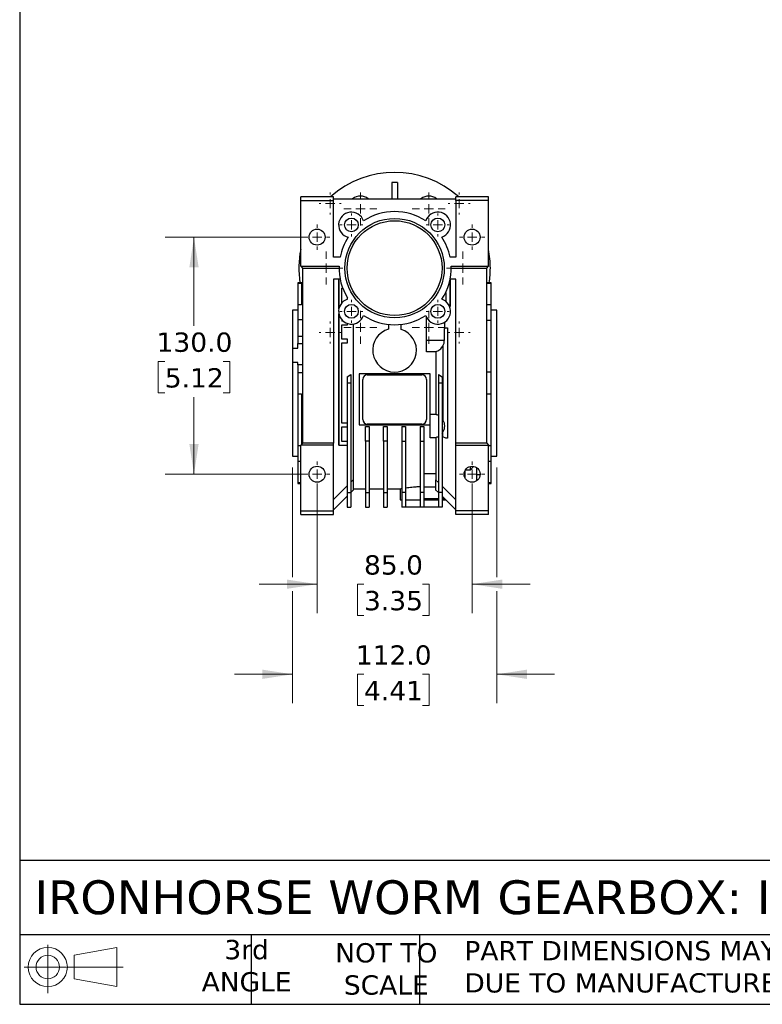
# Model space of a CAD drawing. Header units: millimetres. Extents: x 32 to 1365, y 32 to 1048.
# Tile 1 of 11: x 32 to 439, y 32 to 572. Entities that reach past the tile are written whole.
import ezdxf

# ---------------------------------------------------------------- set-up
doc = ezdxf.new("R2010")
doc.units = ezdxf.units.MM
doc.header["$LTSCALE"] = 5
doc.linetypes.add('SLD-Solid', pattern=[0])
doc.layers.add('TEXT', color=140, linetype='SLD-Solid', lineweight=25)
doc.styles.add('SLDTEXTSTYLE0', font='VERDANA.TTF')
doc.dimstyles.new('SLDDIMSTYLE4', dxfattribs={"dimtxt": 10.790039, "dimasz": 16.51, "dimexe": 0, "dimexo": 0.0625, "dimgap": 2.69751, "dimtad": 0, "dimtih": 1, "dimtoh": 1, "dimrnd": 1e-09, "dimzin": 4, "dimdsep": 46, "dimtxsty": 'SLDTEXTSTYLE0', "dimsah": 1, "dimcen": 0.09, "dimadec": 0, "dimazin": 1, "dimtfac": 1, "dimtmove": 0, "dimatfit": 0, "dimfxl": 0, "dimfrac": 2, "dimtolj": 1, "dimtzin": 12, "dimarcsym": 0})
doc.dimstyles.new('SLDDIMSTYLE5', dxfattribs={"dimtxt": 10.790039, "dimasz": 16.51, "dimexe": 0, "dimexo": 0.0625, "dimgap": 2.69751, "dimtad": 0, "dimtih": 1, "dimtoh": 1, "dimrnd": 1e-09, "dimzin": 4, "dimdsep": 46, "dimtxsty": 'SLDTEXTSTYLE0', "dimsah": 1, "dimcen": 0.09, "dimadec": 0, "dimazin": 1, "dimtfac": 1, "dimtofl": 0, "dimtmove": 0, "dimatfit": 3, "dimfxl": 0, "dimfrac": 2, "dimtolj": 1, "dimtzin": 12, "dimarcsym": 0})

# ---------------------------------------------------------------- blocks, each defined once
blk = doc.blocks.new('Block11')
at = {"color": 7, "linetype": 'SLD-Solid', "lineweight": 18}
for p, q in [((12.94, 26.55), (12.94, 0)), ((27.4, 20.84), (50.88, 25.16)), ((50.88, 25.16), (50.88, 3.66)), ((27.4, 7.98), (27.4, 20.84)), ((0, 14.41), (54.37, 14.41)), ((27.4, 7.98), (50.88, 3.66))]:
    blk.add_line(p, q, dxfattribs=at)
for radius in [10.75, 6.43]:
    blk.add_circle((12.94, 14.41), radius, dxfattribs=at)
blk = doc.blocks.new('Block12')
at = {"color": 7, "linetype": 'Continuous'}
blk.add_blockref('Block11', (0, 0), dxfattribs=at)
blk = doc.blocks.new('_D_14')
at = {"color": 7, "linetype": 'SLD-Solid', "lineweight": 0}
for p, q in [((194.83, 316.01), (194.83, 246.2)), ((279.83, 316.01), (279.83, 246.2)), ((194.83, 262.08), (163.08, 262.08)), ((220.54, 262.08), (216.92, 262.08)), ((216.92, 262.08), (216.92, 244.93)), ((252.6, 262.08), (256.23, 262.08)), ((256.23, 262.08), (256.23, 244.93)), ((279.83, 262.08), (311.58, 262.08)), ((216.92, 244.93), (220.54, 244.93)), ((256.23, 244.93), (252.6, 244.93))]:
    blk.add_line(p, q, dxfattribs=at)
at = {"color": 7, "linetype": 'SLD-Solid', "lineweight": 18}
for points in [[(194.83, 262.08), (178.32, 264.62), (178.32, 259.54)], [(279.83, 262.08), (296.34, 259.54), (296.34, 264.62)]]:
    blk.add_solid(points, dxfattribs=at)
at = {"color": 7, "linetype": 'SLD-Solid', "lineweight": 18, "char_height": 10.583, "attachment_point": 1, "style": 'SLDTEXTSTYLE0'}
for s, insert in [('85.0', (220.54, 277.94)), ('3.35', (220.54, 258.37))]:
    blk.add_mtext(s, dxfattribs=dict(at, insert=insert))
blk = doc.blocks.new('_D_15')
at = {"color": 7, "linetype": 'SLD-Solid', "lineweight": 0}
for p, q in [((181.33, 326.01), (181.33, 265.89)), ((293.33, 326.01), (293.33, 265.89)), ((181.33, 258.27), (181.33, 196.8)), ((293.33, 258.27), (293.33, 196.8)), ((181.33, 212.68), (149.58, 212.68)), ((220.54, 212.68), (216.92, 212.68)), ((216.92, 212.68), (216.92, 195.53)), ((252.6, 212.68), (256.23, 212.68)), ((256.23, 212.68), (256.23, 195.53)), ((293.33, 212.68), (325.08, 212.68)), ((216.92, 195.53), (220.54, 195.53)), ((256.23, 195.53), (252.6, 195.53))]:
    blk.add_line(p, q, dxfattribs=at)
at = {"color": 7, "linetype": 'SLD-Solid', "lineweight": 18}
for points in [[(181.33, 212.68), (164.82, 215.22), (164.82, 210.14)], [(293.33, 212.68), (309.84, 210.14), (309.84, 215.22)]]:
    blk.add_solid(points, dxfattribs=at)
at = {"color": 7, "linetype": 'SLD-Solid', "lineweight": 18, "char_height": 10.583, "attachment_point": 1, "style": 'SLDTEXTSTYLE0'}
for s, insert in [('112.0', (216.05, 228.54)), ('4.41', (220.54, 208.97))]:
    blk.add_mtext(s, dxfattribs=dict(at, insert=insert))
blk = doc.blocks.new('_D_16')
at = {"color": 7, "linetype": 'SLD-Solid', "lineweight": 0}
for p, q in [((188.48, 452.36), (111.45, 452.36)), ((127.33, 452.36), (127.33, 403.77)), ((111.3, 384.2), (107.67, 384.2)), ((107.67, 384.2), (107.67, 367.05)), ((143.36, 384.2), (146.98, 384.2)), ((146.98, 384.2), (146.98, 367.05)), ((107.67, 367.05), (111.3, 367.05)), ((127.33, 322.36), (127.33, 364.64)), ((146.98, 367.05), (143.36, 367.05)), ((188.48, 322.36), (111.45, 322.36))]:
    blk.add_line(p, q, dxfattribs=at)
at = {"color": 7, "linetype": 'SLD-Solid', "lineweight": 18}
for points in [[(127.33, 452.36), (124.79, 435.85), (129.87, 435.85)], [(127.33, 322.36), (129.87, 338.87), (124.79, 338.87)]]:
    blk.add_solid(points, dxfattribs=at)
at = {"color": 7, "linetype": 'SLD-Solid', "lineweight": 18, "char_height": 10.583, "attachment_point": 1, "style": 'SLDTEXTSTYLE0'}
for s, insert in [('130.0', (106.81, 400.06)), ('5.12', (111.3, 380.5))]:
    blk.add_mtext(s, dxfattribs=dict(at, insert=insert))
blk = doc.blocks.new('SW_CENTERMARKSYMBOL_1')
at = {"color": 0, "linetype": 'SLD-Solid', "lineweight": 18}
for p, q in [((0, 5.08), (0, 9.04)), ((-5.08, 0), (-9.04, 0)), ((0, 0), (-2.54, 0)), ((0, 0), (0, 2.54)), ((0, 0), (0, -2.54)), ((0, 0), (2.54, 0)), ((5.08, 0), (9.04, 0)), ((0, -5.08), (0, -9.04))]:
    blk.add_line(p, q, dxfattribs=at)
blk = doc.blocks.new('SW_CENTERMARKSYMBOL_2')
at = {"color": 0, "linetype": 'SLD-Solid', "lineweight": 18}
for p, q in [((0, 5.08), (0, 9.04)), ((-5.08, 0), (-9.04, 0)), ((0, 0), (-2.54, 0)), ((0, 0), (0, 2.54)), ((0, 0), (0, -2.54)), ((0, 0), (2.54, 0)), ((5.08, 0), (9.04, 0)), ((0, -5.08), (0, -9.04))]:
    blk.add_line(p, q, dxfattribs=at)
blk = doc.blocks.new('SW_CENTERMARKSYMBOL_3')
at = {"color": 0, "linetype": 'SLD-Solid', "lineweight": 18}
for p, q in [((0, 5.08), (0, 9.04)), ((-5.08, 0), (-9.04, 0)), ((0, 0), (-2.54, 0)), ((0, 0), (0, 2.54)), ((0, 0), (0, -2.54)), ((0, 0), (2.54, 0)), ((5.08, 0), (9.04, 0)), ((0, -5.08), (0, -9.04))]:
    blk.add_line(p, q, dxfattribs=at)
blk = doc.blocks.new('SW_CENTERMARKSYMBOL_4')
at = {"color": 0, "linetype": 'SLD-Solid', "lineweight": 18}
for p, q in [((0, 5.08), (0, 9.04)), ((-5.08, 0), (-9.04, 0)), ((0, 0), (-2.54, 0)), ((0, 0), (0, 2.54)), ((0, 0), (0, -2.54)), ((0, 0), (2.54, 0)), ((5.08, 0), (9.04, 0)), ((0, -5.08), (0, -9.04))]:
    blk.add_line(p, q, dxfattribs=at)
blk = doc.blocks.new('SW_CENTERMARKSYMBOL_5')
at = {"color": 0, "linetype": 'SLD-Solid', "lineweight": 18}
for p, q in [((0, 5.08), (0, 9.04)), ((-5.08, 0), (-9.04, 0)), ((0, 0), (-2.54, 0)), ((0, 0), (0, 2.54)), ((0, 0), (0, -2.54)), ((0, 0), (2.54, 0)), ((5.08, 0), (9.04, 0)), ((0, -5.08), (0, -9.04))]:
    blk.add_line(p, q, dxfattribs=at)
blk = doc.blocks.new('SW_CENTERMARKSYMBOL_6')
at = {"color": 0, "linetype": 'SLD-Solid', "lineweight": 18}
for p, q in [((0, 5.08), (0, 6.04)), ((-5.08, 0), (-6.04, 0)), ((0, 0), (-2.54, 0)), ((0, 0), (0, 2.54)), ((0, 0), (0, -2.54)), ((0, 0), (2.54, 0)), ((5.08, 0), (6.04, 0)), ((0, -5.08), (0, -6.04))]:
    blk.add_line(p, q, dxfattribs=at)
blk = doc.blocks.new('SW_CENTERMARKSYMBOL_7')
at = {"color": 0, "linetype": 'SLD-Solid', "lineweight": 18}
for p, q in [((0, 5.08), (0, 6.04)), ((-5.08, 0), (-6.04, 0)), ((0, 0), (-2.54, 0)), ((0, 0), (0, 2.54)), ((0, 0), (0, -2.54)), ((0, 0), (2.54, 0)), ((5.08, 0), (6.04, 0)), ((0, -5.08), (0, -6.04))]:
    blk.add_line(p, q, dxfattribs=at)
blk = doc.blocks.new('SW_CENTERMARKSYMBOL_8')
at = {"color": 0, "linetype": 'SLD-Solid', "lineweight": 18}
for p, q in [((0, 5.08), (0, 6.04)), ((-5.08, 0), (-6.04, 0)), ((0, 0), (-2.54, 0)), ((0, 0), (0, 2.54)), ((0, 0), (0, -2.54)), ((0, 0), (2.54, 0)), ((5.08, 0), (6.04, 0)), ((0, -5.08), (0, -6.04))]:
    blk.add_line(p, q, dxfattribs=at)
blk = doc.blocks.new('SW_CENTERMARKSYMBOL_9')
at = {"color": 0, "linetype": 'SLD-Solid', "lineweight": 18}
for p, q in [((0, 5.08), (0, 6.04)), ((-5.08, 0), (-6.04, 0)), ((0, 0), (-2.54, 0)), ((0, 0), (0, 2.54)), ((0, 0), (0, -2.54)), ((0, 0), (2.54, 0)), ((5.08, 0), (6.04, 0)), ((0, -5.08), (0, -6.04))]:
    blk.add_line(p, q, dxfattribs=at)
blk = doc.blocks.new('SW_CENTERMARKSYMBOL_10')
at = {"color": 0, "linetype": 'SLD-Solid', "lineweight": 18}
for p, q in [((0, 5.08), (0, 9.04)), ((-5.08, 0), (-9.04, 0)), ((0, 0), (-2.54, 0)), ((0, 0), (0, 2.54)), ((0, 0), (0, -2.54)), ((0, 0), (2.54, 0)), ((5.08, 0), (9.04, 0)), ((0, -5.08), (0, -9.04))]:
    blk.add_line(p, q, dxfattribs=at)
blk = doc.blocks.new('SW_CENTERMARKSYMBOL_11')
at = {"color": 0, "linetype": 'SLD-Solid', "lineweight": 18}
for p, q in [((0, 5.08), (0, 6.93)), ((-5.08, 0), (-6.93, 0)), ((0, 0), (-2.54, 0)), ((0, 0), (0, 2.54)), ((0, 0), (0, -2.54)), ((0, 0), (2.54, 0)), ((5.08, 0), (6.93, 0)), ((0, -5.08), (0, -6.93))]:
    blk.add_line(p, q, dxfattribs=at)
blk = doc.blocks.new('SW_CENTERMARKSYMBOL_12')
at = {"color": 0, "linetype": 'SLD-Solid', "lineweight": 18}
for p, q in [((0, 5.08), (0, 6.93)), ((-5.08, 0), (-6.93, 0)), ((0, 0), (-2.54, 0)), ((0, 0), (0, 2.54)), ((0, 0), (0, -2.54)), ((0, 0), (2.54, 0)), ((5.08, 0), (6.93, 0)), ((0, -5.08), (0, -6.93))]:
    blk.add_line(p, q, dxfattribs=at)
blk = doc.blocks.new('SW_CENTERMARKSYMBOL_13')
at = {"color": 0, "linetype": 'SLD-Solid', "lineweight": 18}
for p, q in [((0, 5.08), (0, 6.93)), ((-5.08, 0), (-6.93, 0)), ((0, 0), (-2.54, 0)), ((0, 0), (0, 2.54)), ((0, 0), (0, -2.54)), ((0, 0), (2.54, 0)), ((5.08, 0), (6.93, 0)), ((0, -5.08), (0, -6.93))]:
    blk.add_line(p, q, dxfattribs=at)
blk = doc.blocks.new('SW_CENTERMARKSYMBOL_14')
at = {"color": 0, "linetype": 'SLD-Solid', "lineweight": 18}
for p, q in [((0, 5.08), (0, 6.93)), ((-5.08, 0), (-6.93, 0)), ((0, 0), (-2.54, 0)), ((0, 0), (0, 2.54)), ((0, 0), (0, -2.54)), ((0, 0), (2.54, 0)), ((5.08, 0), (6.93, 0)), ((0, -5.08), (0, -6.93))]:
    blk.add_line(p, q, dxfattribs=at)
blk = doc.blocks.new('SW_CENTERMARKSYMBOL_15')
at = {"color": 0, "linetype": 'SLD-Solid', "lineweight": 18}
for p, q in [((0, 5.08), (0, 6.32)), ((-5.08, 0), (-6.32, 0)), ((0, 0), (-2.54, 0)), ((0, 0), (0, 2.54)), ((0, 0), (0, -2.54)), ((0, 0), (2.54, 0)), ((5.08, 0), (6.32, 0)), ((0, -5.08), (0, -6.32))]:
    blk.add_line(p, q, dxfattribs=at)
blk = doc.blocks.new('SW_CENTERMARKSYMBOL_16')
at = {"color": 0, "linetype": 'SLD-Solid', "lineweight": 18}
for p, q in [((0, 5.08), (0, 6.32)), ((-5.08, 0), (-6.32, 0)), ((0, 0), (-2.54, 0)), ((0, 0), (0, 2.54)), ((0, 0), (0, -2.54)), ((0, 0), (2.54, 0)), ((5.08, 0), (6.32, 0)), ((0, -5.08), (0, -6.32))]:
    blk.add_line(p, q, dxfattribs=at)
blk = doc.blocks.new('SW_CENTERMARKSYMBOL_17')
at = {"color": 0, "linetype": 'SLD-Solid', "lineweight": 18}
for p, q in [((0, 5.08), (0, 6.32)), ((-5.08, 0), (-6.32, 0)), ((0, 0), (-2.54, 0)), ((0, 0), (0, 2.54)), ((0, 0), (0, -2.54)), ((0, 0), (2.54, 0)), ((5.08, 0), (6.32, 0)), ((0, -5.08), (0, -6.32))]:
    blk.add_line(p, q, dxfattribs=at)
blk = doc.blocks.new('SW_CENTERMARKSYMBOL_18')
at = {"color": 0, "linetype": 'SLD-Solid', "lineweight": 18}
for p, q in [((0, 5.08), (0, 6.32)), ((-5.08, 0), (-6.32, 0)), ((0, 0), (-2.54, 0)), ((0, 0), (0, 2.54)), ((0, 0), (0, -2.54)), ((0, 0), (2.54, 0)), ((5.08, 0), (6.32, 0)), ((0, -5.08), (0, -6.32))]:
    blk.add_line(p, q, dxfattribs=at)

msp = doc.modelspace()

# ---------------------------------------------------------------- linework, layer by layer
for p, q in [((235.829, 482.356), (235.829, 473.356)), ((238.829, 482.356), (235.829, 482.356)), ((238.829, 482.356), (238.829, 473.356)), ((203.829, 474.356), (185.829, 474.356)), ((185.829, 472.356), (185.829, 474.356)), ((185.829, 436.356), (185.829, 472.356)), ((185.829, 472.356), (203.829, 472.356)), ((203.829, 473.356), (203.829, 474.356)), ((203.829, 472.356), (203.829, 473.356)), ((203.829, 473.356), (270.829, 473.356)), ((203.829, 441.356), (203.829, 472.356)), ((270.829, 473.356), (270.829, 474.356)), ((288.829, 474.356), (270.829, 474.356)), ((270.829, 472.356), (270.829, 473.356)), ((270.829, 472.356), (270.829, 441.356)), ((288.829, 472.356), (270.829, 472.356)), ((288.829, 472.356), (288.829, 474.356)), ((288.829, 436.356), (288.829, 472.356)), ((207.425, 441.356), (203.829, 441.356)), ((270.829, 441.356), (267.743, 441.356)), ((185.829, 436.356), (206.845, 436.356)), ((185.829, 436.356), (186.829, 435.356)), ((186.829, 435.356), (206.829, 435.356)), ((186.829, 435.356), (186.829, 339.356)), ((268.313, 436.356), (288.829, 436.356)), ((268.329, 435.356), (287.829, 435.356)), ((287.829, 435.356), (288.829, 436.356)), ((287.829, 339.356), (287.829, 435.356)), ((186.829, 427.356), (184.329, 427.356)), ((184.329, 427.356), (184.329, 427.027)), ((184.329, 427.027), (186.329, 427.027)), ((184.329, 427.027), (184.329, 415.258)), ((186.329, 427.027), (186.329, 415.258)), ((207.425, 429.356), (203.829, 429.356)), ((203.829, 429.356), (203.829, 339.356)), ((206.779, 413.051), (206.779, 429.356)), ((206.829, 429.356), (206.829, 413.279)), ((270.829, 429.356), (267.743, 429.356)), ((267.829, 414.356), (267.829, 429.356)), ((267.879, 429.356), (267.879, 414.356)), ((270.829, 339.356), (270.829, 429.356)), ((290.329, 427.356), (287.829, 427.356)), ((287.829, 427.027), (290.329, 427.027)), ((290.329, 427.027), (290.329, 427.356)), ((290.329, 415.258), (290.329, 427.027)), ((208.881, 424.356), (208.329, 424.356)), ((208.329, 416.356), (208.329, 424.356)), ((265.329, 422.052), (265.329, 417.182)), ((208.442, 416.356), (208.329, 416.356)), ((211.435, 418.311), (211.576, 419.015)), ((184.329, 412.356), (181.329, 412.356)), ((181.329, 412.356), (181.329, 391.453)), ((186.329, 415.258), (184.329, 415.258)), ((184.329, 415.258), (184.329, 407.085)), ((206.779, 338.356), (206.779, 410.284)), ((267.48, 414.356), (267.829, 414.356)), ((267.829, 414.356), (267.879, 414.356)), ((290.329, 415.258), (287.829, 415.258)), ((290.329, 406.771), (290.329, 415.258)), ((293.329, 412.356), (290.329, 412.356)), ((293.329, 332.356), (293.329, 412.356)), ((186.829, 407.085), (184.329, 407.085)), ((184.329, 407.085), (184.329, 397.829)), ((206.829, 410.056), (206.829, 338.356)), ((208.329, 407.109), (208.329, 406.356)), ((209.082, 406.356), (208.329, 406.356)), ((211.429, 404.356), (211.429, 405.026)), ((254.829, 395.891), (254.829, 408.395)), ((264.697, 405.713), (264.697, 402.307)), ((287.829, 406.771), (290.329, 406.771)), ((290.329, 378.357), (290.329, 406.771)), ((208.329, 404.356), (211.429, 404.356)), ((208.329, 396.356), (208.329, 404.356)), ((214.779, 319.371), (214.779, 404.761)), ((233.979, 404.537), (233.979, 401.879)), ((240.979, 401.787), (240.979, 404.571)), ((264.647, 402.284), (265.329, 402.606)), ((264.647, 395.891), (264.647, 402.284)), ((265.329, 402.606), (266.329, 402.606)), ((266.329, 402.606), (266.329, 342.106)), ((266.379, 402.606), (266.329, 402.606)), ((266.379, 402.606), (266.379, 342.106)), ((186.829, 397.829), (184.329, 397.829)), ((184.329, 397.829), (184.329, 394.07)), ((184.329, 394.07), (186.829, 394.07)), ((184.329, 391.453), (184.329, 394.07)), ((211.429, 396.356), (208.329, 396.356)), ((208.329, 394.356), (211.429, 394.356)), ((208.329, 350.356), (208.329, 394.356)), ((211.429, 394.356), (211.429, 396.356)), ((254.829, 395.891), (264.647, 395.891)), ((254.829, 389.391), (254.829, 395.891)), ((181.329, 391.453), (181.329, 383.704)), ((181.329, 391.453), (184.329, 391.453)), ((259.879, 389.391), (254.829, 389.391)), ((259.879, 389.612), (259.879, 355.099)), ((263.829, 392.733), (263.829, 351.978)), ((184.329, 383.704), (181.329, 383.704)), ((181.329, 383.704), (181.329, 332.356)), ((184.329, 382.422), (184.329, 383.704)), ((186.829, 382.422), (184.329, 382.422)), ((184.329, 382.422), (184.329, 377.956)), ((186.829, 377.956), (184.329, 377.956)), ((184.329, 377.956), (184.329, 366.354)), ((290.329, 378.357), (287.829, 378.357)), ((290.329, 366.354), (290.329, 378.357)), ((211.329, 375.849), (213.329, 377.003)), ((211.329, 375.849), (211.329, 372.356)), ((213.329, 377.003), (213.329, 372.356)), ((256.829, 377.356), (217.829, 377.356)), ((217.829, 377.356), (217.829, 372.356)), ((219.829, 352.356), (219.829, 374.356)), ((222.329, 376.856), (252.329, 376.856)), ((254.829, 374.356), (254.829, 352.356)), ((256.829, 372.356), (256.829, 377.356)), ((261.329, 377.003), (263.329, 375.849)), ((261.329, 377.003), (261.329, 372.356)), ((263.329, 375.849), (263.329, 372.356)), ((213.329, 372.356), (211.329, 372.356)), ((211.329, 372.356), (211.329, 312.351)), ((213.329, 372.356), (213.329, 312.351)), ((217.829, 372.356), (217.829, 349.356)), ((256.829, 355.212), (256.829, 372.356)), ((261.329, 372.356), (261.329, 312.351)), ((263.329, 372.356), (261.329, 372.356)), ((263.329, 372.356), (263.329, 312.351)), ((184.329, 366.354), (186.329, 366.354)), ((184.329, 366.354), (184.329, 337.941)), ((186.329, 366.354), (186.329, 338.856)), ((287.829, 366.354), (290.329, 366.354)), ((290.329, 337.941), (290.329, 366.354)), ((256.829, 355.321), (259.879, 355.321)), ((256.829, 342.321), (256.829, 355.212)), ((211.329, 350.356), (208.329, 350.356)), ((208.329, 348.356), (211.329, 348.356)), ((208.329, 340.356), (208.329, 348.356)), ((217.829, 349.356), (256.829, 349.356)), ((221.329, 348.524), (223.329, 348.524)), ((221.329, 340.437), (221.329, 348.524)), ((252.329, 349.856), (222.329, 349.856)), ((223.329, 348.524), (223.329, 340.437)), ((231.329, 348.524), (233.329, 348.524)), ((231.329, 340.437), (231.329, 348.524)), ((233.329, 348.524), (233.329, 340.437)), ((241.329, 348.524), (241.329, 340.437)), ((241.329, 348.524), (243.329, 348.524)), ((243.329, 348.524), (243.329, 340.437)), ((251.329, 348.524), (253.329, 348.524)), ((251.329, 348.524), (251.329, 340.437)), ((253.329, 348.524), (253.329, 340.437)), ((263.829, 342.815), (263.829, 345.663)), ((211.329, 340.356), (208.329, 340.356)), ((221.329, 340.437), (221.329, 312.351)), ((223.329, 340.437), (221.329, 340.437)), ((223.329, 340.437), (223.329, 312.351)), ((231.329, 340.437), (231.329, 312.351)), ((233.329, 340.437), (231.329, 340.437)), ((233.329, 340.437), (233.329, 312.351)), ((241.329, 340.437), (241.329, 312.351)), ((241.329, 340.437), (243.329, 340.437)), ((243.329, 340.437), (243.329, 312.351)), ((251.329, 340.437), (251.329, 312.351)), ((251.329, 340.437), (253.329, 340.437)), ((253.329, 340.437), (253.329, 312.351)), ((259.879, 342.321), (256.829, 342.321)), ((259.879, 342.542), (259.879, 319.306)), ((265.329, 342.106), (263.829, 342.815)), ((266.329, 342.106), (265.329, 342.106)), ((266.379, 342.106), (266.329, 342.106)), ((185.829, 337.941), (184.329, 337.941)), ((184.329, 337.941), (184.329, 329.453)), ((186.829, 339.356), (185.829, 338.356)), ((203.829, 338.356), (185.829, 338.356)), ((185.829, 302.356), (185.829, 338.356)), ((203.829, 339.356), (186.829, 339.356)), ((203.829, 338.356), (203.829, 339.356)), ((203.829, 302.356), (203.829, 338.356)), ((206.779, 338.356), (206.829, 338.356)), ((206.829, 338.356), (211.329, 338.356)), ((270.829, 338.356), (270.829, 339.356)), ((287.829, 339.356), (270.829, 339.356)), ((270.829, 302.356), (270.829, 338.356)), ((270.829, 338.356), (288.829, 338.356)), ((287.829, 339.356), (288.829, 338.356)), ((288.829, 302.356), (288.829, 338.356)), ((290.329, 337.941), (288.829, 337.941)), ((290.329, 329.453), (290.329, 337.941)), ((181.329, 332.356), (184.329, 332.356)), ((184.329, 329.453), (185.829, 329.453)), ((184.329, 329.453), (184.329, 317.684)), ((288.829, 329.453), (290.329, 329.453)), ((290.329, 332.356), (293.329, 332.356)), ((290.329, 317.684), (290.329, 329.453)), ((275.829, 324.165), (275.829, 320.547)), ((278.729, 324.612), (276.063, 324.612)), ((278.729, 324.612), (280.528, 326.623)), ((278.729, 326.606), (278.729, 324.612)), ((282.329, 318.747), (282.329, 325.964)), ((214.779, 319.371), (213.329, 317.921)), ((214.779, 313.806), (214.779, 319.371)), ((253.329, 322.738), (259.879, 322.738)), ((259.829, 319.356), (259.829, 313.856)), ((261.329, 317.856), (259.829, 319.356)), ((275.76, 320.708), (275.829, 320.708)), ((284.207, 322.037), (282.329, 322.037)), ((185.829, 317.684), (184.329, 317.684)), ((184.329, 317.684), (184.329, 317.356)), ((184.329, 317.356), (185.829, 317.356)), ((211.329, 315.921), (203.829, 308.421)), ((213.329, 312.356), (214.779, 313.806)), ((214.779, 314.356), (221.329, 314.356)), ((223.329, 314.356), (231.329, 314.356)), ((233.329, 314.356), (240.371, 314.356)), ((240.329, 314.365), (240.329, 308.356)), ((253.329, 315.537), (259.829, 315.537)), ((259.829, 313.856), (261.329, 312.356)), ((270.829, 308.356), (263.329, 315.856)), ((290.329, 317.684), (288.829, 317.684)), ((288.829, 317.356), (290.329, 317.356)), ((290.329, 317.356), (290.329, 317.684)), ((211.329, 310.356), (203.829, 302.856)), ((211.329, 312.351), (213.329, 312.351)), ((211.329, 312.351), (211.329, 304.356)), ((213.329, 312.351), (213.329, 304.356)), ((221.329, 312.351), (223.329, 312.351)), ((221.329, 312.351), (221.329, 304.356)), ((223.329, 312.351), (223.329, 304.356)), ((231.329, 312.351), (233.329, 312.351)), ((231.329, 312.351), (231.329, 304.356)), ((233.329, 312.351), (233.329, 304.356)), ((240.329, 308.356), (241.329, 308.356)), ((243.329, 312.351), (241.329, 312.351)), ((241.329, 312.351), (241.329, 304.356)), ((243.329, 312.351), (243.329, 304.356)), ((243.329, 308.356), (251.329, 308.356)), ((253.329, 312.351), (251.329, 312.351)), ((251.329, 312.351), (251.329, 304.356)), ((253.329, 312.351), (253.329, 304.356)), ((253.329, 309.037), (261.329, 309.037)), ((253.329, 308.356), (261.329, 308.356)), ((263.329, 312.351), (261.329, 312.351)), ((261.329, 312.351), (261.329, 304.356)), ((263.329, 312.351), (263.329, 304.356)), ((263.329, 310.356), (270.829, 302.856)), ((263.329, 309.037), (264.603, 309.037)), ((263.329, 308.356), (265.329, 308.356)), ((185.829, 302.356), (203.829, 302.356)), ((185.829, 300.356), (185.829, 302.356)), ((203.829, 300.356), (203.829, 302.356)), ((211.329, 304.356), (213.329, 304.356)), ((221.329, 304.356), (223.329, 304.356)), ((231.329, 304.356), (233.329, 304.356)), ((243.329, 304.356), (241.329, 304.356)), ((251.329, 304.356), (243.329, 304.356)), ((253.329, 304.356), (251.329, 304.356)), ((261.329, 304.356), (253.329, 304.356)), ((263.329, 304.356), (261.329, 304.356)), ((288.829, 302.356), (270.829, 302.356)), ((270.829, 300.356), (270.829, 302.356)), ((288.829, 300.356), (288.829, 302.356)), ((185.829, 300.356), (203.829, 300.356)), ((288.829, 300.356), (270.829, 300.356))]:
    msp.add_line(p, q)
for centre, radius in [((213.641, 459.044), 3.78), ((237.329, 435.356), 27.25), ((237.329, 435.356), 26), ((261.017, 459.044), 3.78), ((194.829, 452.356), 4.39), ((279.829, 452.356), 4.39), ((213.641, 411.668), 3.78), ((261.017, 411.668), 3.78), ((194.829, 322.356), 4.39), ((279.829, 322.356), 4.39)]:
    msp.add_circle(centre, radius)
for centre, radius, start, end in [((237.329, 435.356), 52.5, 47.97537, 132.02463), ((218.579, 467.832), 7, 52.10611, 127.89389), ((256.079, 467.832), 7, 52.10611, 127.89389), ((213.641, 459.044), 7, 18.3657, 255.92124), ((237.329, 435.356), 31, 56.64488, 123.35512), ((261.017, 459.044), 7, 288.3657, 161.6343), ((237.329, 435.356), 30.5, 146.35511, 168.6547), ((237.329, 435.356), 31, 11.15994, 33.35512), ((237.329, 435.356), 52.5, 168.79918, 188.76493), ((237.329, 435.356), 52.5, 0, 11.20082), ((237.329, 435.356), 30.5, 178.12111, 212.39657), ((237.329, 435.356), 31, 326.64488, 1.84857), ((237.329, 435.356), 52.5, 351.23507, 0), ((213.641, 411.668), 7, 108.3657, 341.6343), ((261.017, 411.668), 7, 198.3657, 71.6343), ((237.329, 435.356), 31, 236.64488, 303.35512), ((237.329, 390.356), 12, 106.21048, 72.29196), ((222.329, 374.356), 2.5, 90, 180), ((252.329, 374.356), 2.5, 0, 90), ((222.329, 352.356), 2.5, 180, 270), ((252.329, 352.356), 2.5, 270, 0)]:
    msp.add_arc(centre, radius, start, end)
for points, knots in [([(263.829, 392.733), (264.093, 393.208), (264.301, 393.725), (264.578, 394.795), (264.647, 395.347), (264.647, 395.891)], [0, 0, 0, 0, 0.5, 0.5, 1, 1, 1, 1]), ([(259.879, 389.612), (260.28, 389.719), (260.678, 389.868), (261.445, 390.244), (261.814, 390.472), (262.498, 390.998), (262.814, 391.295), (263.376, 391.939), (263.622, 392.285), (263.829, 392.645)], [0, 0, 0, 0, 0.25, 0.25, 0.5, 0.5, 0.75, 0.75, 1, 1, 1, 1]), ([(263.829, 351.978), (264.084, 351.518), (264.292, 351.012), (264.573, 349.944), (264.647, 349.382), (264.647, 348.259), (264.573, 347.698), (264.292, 346.629), (264.084, 346.123), (263.829, 345.663)], [0, 0, 0, 0, 0.25, 0.25, 0.5, 0.5, 0.75, 0.75, 1, 1, 1, 1]), ([(240.371, 314.365), (240.367, 314.363), (240.354, 314.361), (240.663, 314.425), (241.115, 314.513), (241.329, 314.554)], [0, 0, 0, 0, 0.2406942, 0.6405304, 1, 1, 1, 1]), ([(243.329, 314.899), (243.428, 314.915), (243.936, 314.999), (245.114, 315.16), (246.814, 315.354), (248.716, 315.504), (250.239, 315.587), (251.129, 315.593), (251.329, 315.595)], [0, 0, 0, 0, 0.0526374, 0.2697866, 0.4931879, 0.710842, 0.9350335, 1, 1, 1, 1])]:
    msp.add_open_spline(points, degree=3, knots=knots)
for points in [[(261.329, 354.517), (260.872, 354.768), (260.382, 354.965), (259.879, 355.099)], [(263.329, 352.811), (263.512, 352.575), (263.68, 352.326), (263.829, 352.067)], [(263.329, 344.831), (263.512, 345.067), (263.68, 345.316), (263.829, 345.575)], [(259.879, 342.542), (260.382, 342.677), (260.872, 342.874), (261.329, 343.125)]]:
    msp.add_open_spline(points, degree=3)
at = {"layer": 'TEXT'}
for p, q in [((31.75, 1047.75), (31.75, 31.75)), ((1365.25, 110.631), (31.75, 110.631)), ((1365.25, 69.85), (31.75, 69.85)), ((158.75, 69.85), (158.75, 31.75)), ((251.058, 69.85), (251.058, 31.75)), ((31.75, 31.75), (1365.25, 31.75))]:
    msp.add_line(p, q, dxfattribs=at)

# ---------------------------------------------------------------- block references
at = {"color": 7, "linetype": 'Continuous', "lineweight": 0}
for name, p in [('SW_CENTERMARKSYMBOL_6', (201.973, 470.711)), ('SW_CENTERMARKSYMBOL_5', (218.579, 467.832)), ('SW_CENTERMARKSYMBOL_4', (256.079, 467.832)), ('SW_CENTERMARKSYMBOL_9', (272.684, 470.711)), ('SW_CENTERMARKSYMBOL_18', (213.641, 459.044)), ('SW_CENTERMARKSYMBOL_17', (261.017, 459.044)), ('SW_CENTERMARKSYMBOL_11', (194.829, 452.356)), ('SW_CENTERMARKSYMBOL_14', (279.829, 452.356)), ('SW_CENTERMARKSYMBOL_1', (199.829, 435.356)), ('SW_CENTERMARKSYMBOL_10', (274.829, 435.356)), ('SW_CENTERMARKSYMBOL_15', (213.641, 411.668)), ('SW_CENTERMARKSYMBOL_16', (261.017, 411.668)), ('SW_CENTERMARKSYMBOL_3', (218.579, 402.88)), ('SW_CENTERMARKSYMBOL_2', (256.079, 402.88)), ('SW_CENTERMARKSYMBOL_7', (201.973, 400)), ('SW_CENTERMARKSYMBOL_8', (272.684, 400)), ('SW_CENTERMARKSYMBOL_12', (194.829, 322.356)), ('SW_CENTERMARKSYMBOL_13', (279.829, 322.356))]:
    msp.add_blockref(name, p, dxfattribs=at)
at = {"layer": 'TEXT'}
msp.add_blockref('Block12', (34.19, 37.769), dxfattribs=at)

# ---------------------------------------------------------------- texts
at = {"layer": 'TEXT', "style": 'SLDTEXTSTYLE0'}
for s, insert, char_height, attachment_point in [('IRONHORSE WORM GEARBOX: IEC-71B14 , 60:1', (39.829, 99.703), 18.52083, 1), ('3rd^JANGLE', (156.164, 67.043), 10.5833, 2), ('NOT TO^JSCALE', (232.78, 65.278), 10.58333, 2), ("PART DIMENSIONS MAY DIFFER SLIGHTLY ^JDUE TO MANUFACTURER'S VARIANCES", (275.596, 66.452), 10.58333, 1)]:
    msp.add_mtext(s, dxfattribs=dict(at, insert=insert, char_height=char_height, attachment_point=attachment_point))

# ---------------------------------------------------------------- dimensions: what is measured, and where the dimension line sits
at = {"color": 7, "linetype": 'SLD-Solid', "lineweight": 18}
dim = msp.add_linear_dim(base=(127.329, 322.356), p1=(194.829, 452.356), p2=(194.829, 322.356), angle=90, dimstyle='SLDDIMSTYLE5', dxfattribs=at)
dim.commit()
dim.dimension.update_dxf_attribs({"geometry": '_D_16', "text_midpoint": (127.329, 384.203), "dimtype": 160})
for base, p1, p2, picture, middle in [((293.329, 212.678), (181.329, 332.356), (293.329, 332.356), '_D_15', (236.571, 212.678)), ((279.829, 262.08), (194.829, 322.356), (279.829, 322.356), '_D_14', (236.571, 262.08))]:
    dim = msp.add_linear_dim(base=base, p1=p1, p2=p2, dimstyle='SLDDIMSTYLE4', dxfattribs=at)
    dim.commit()
    dim.dimension.update_dxf_attribs({"geometry": picture, "text_midpoint": middle, "dimtype": 160})

doc.saveas('drawing.dxf')
